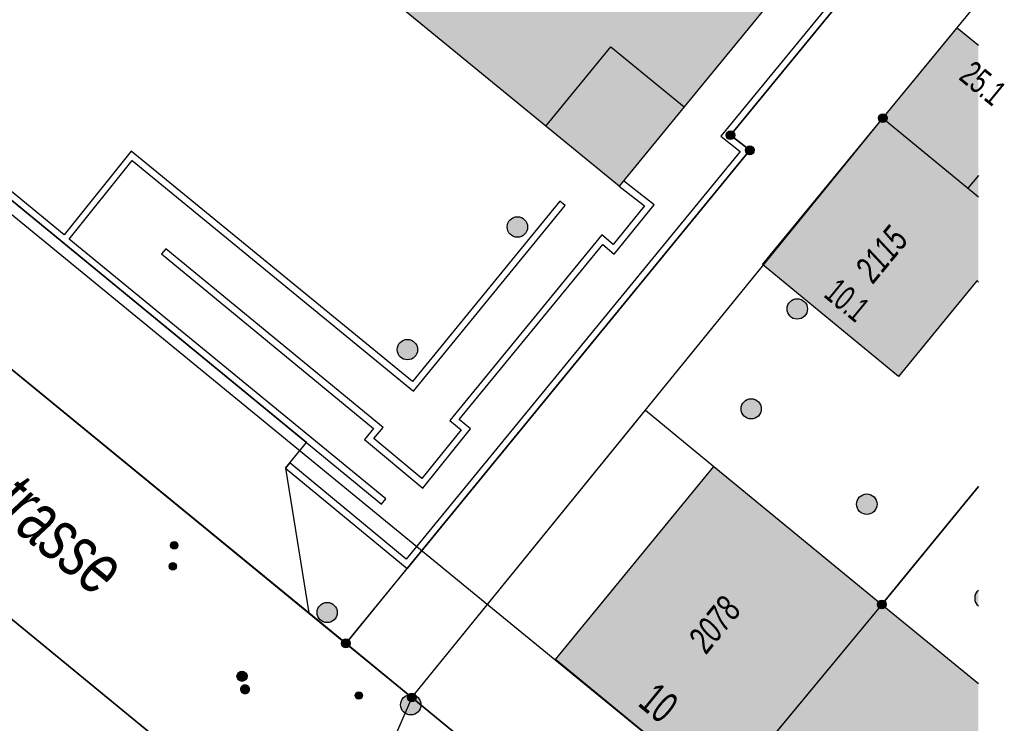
# Model space of a CAD drawing. Header units: metres. Extents: x 2695751 to 2696029, y 1260877 to 1261206.
# Tile 38 of 69: x 2695992 to 2696028, y 1260898 to 1260924. Entities that reach past the tile are written whole.
import ezdxf

# ---------------------------------------------------------------- set-up
doc = ezdxf.new("R2010")
doc.units = ezdxf.units.M
doc.linetypes.add('AUSGEZOGEN', pattern=[0])
for name, color, linetype in [('AV_Flächen (EO)', 7, 'AUSGEZOGEN'), ('AV_Gebäudeflächen (BB)', 7, 'AUSGEZOGEN'), ('AV_Haus-Nr.', 7, 'AUSGEZOGEN'), ('AV_Linien (BB)', 7, 'AUSGEZOGEN'), ('AV_Linien (EO)', 7, 'AUSGEZOGEN'), ('AV_Strassennamen', 7, 'AUSGEZOGEN'), ('AV_Versicherung-Nr.', 7, 'AUSGEZOGEN'), ('Liegenschaftsgrenzen', 7, 'AUSGEZOGEN'), ('PFAV', 255, 'AUSGEZOGEN'), ('PFAW', 255, 'AUSGEZOGEN'), ('PFGA', 255, 'AUSGEZOGEN'), ('PFWA', 255, 'AUSGEZOGEN'), ('RAEW', 8, 'AUSGEZOGEN'), ('RP_Abstandslinie', 7, 'AUSGEZOGEN')]:
    doc.layers.add(name, color=color, linetype=linetype)
doc.styles.add('ARIAL', font='arial.ttf')

msp = doc.modelspace()

# ---------------------------------------------------------------- hatches: boundary and pattern name
at = {"layer": 'AV_Gebäudeflächen (BB)', "true_color": 0xd2d2d2, "transparency": 33554687}
for points in [[(2695986.224, 1260921.906), (2696007.393, 1260947.716), (2696017.033, 1260939.823), (2696005.194, 1260925.364), (2696011.403, 1260920.272), (2696014.127, 1260918.05), (2696016.533, 1260920.988), (2696027.452, 1260934.301), (2696027.452, 1260946.407), (2696009.733, 1260960.953), (2696004.966, 1260955.148), (2696001.096, 1260958.326), (2695991.31, 1260946.396), (2695995.09, 1260943.299), (2695990.603, 1260937.821), (2695986.83, 1260940.912), (2695979.377, 1260931.834), (2695982.245, 1260929.503), (2695980.135, 1260926.906), (2695980.467, 1260926.633)], [(2696027.452, 1260923.273), (2696026.66, 1260923.92), (2696023.91, 1260920.57), (2696027.452, 1260917.658)], [(2696027.452, 1260914.489), (2696027.452, 1260917.658), (2696023.91, 1260920.57), (2696019.441, 1260915.151), (2696024.484, 1260910.996), (2696027.395, 1260914.536)], [(2696017.64, 1260907.653), (2696011.757, 1260900.497), (2696017.96, 1260895.405), (2696023.87, 1260902.54)], [(2696017.96, 1260895.405), (2696018.589, 1260894.89), (2696024.213, 1260890.283), (2696025.803, 1260892.238), (2696027.452, 1260894.265), (2696027.452, 1260899.601), (2696023.87, 1260902.54)]]:
    msp.add_hatch(color=254, dxfattribs=at).paths.add_polyline_path(points)
at = {"layer": 'PFAV', "transparency": 33554687}
for points in [[(2696024.072, 1260920.57), (2696024.069, 1260920.603), (2696024.059, 1260920.634), (2696024.043, 1260920.663), (2696024.022, 1260920.688), (2696023.996, 1260920.708), (2696023.966, 1260920.722), (2696023.935, 1260920.731), (2696023.902, 1260920.732), (2696023.869, 1260920.727), (2696023.838, 1260920.716), (2696023.811, 1260920.699), (2696023.787, 1260920.676), (2696023.768, 1260920.649), (2696023.755, 1260920.619), (2696023.748, 1260920.586), (2696023.748, 1260920.554), (2696023.755, 1260920.521), (2696023.768, 1260920.491), (2696023.787, 1260920.464), (2696023.811, 1260920.441), (2696023.838, 1260920.424), (2696023.869, 1260920.413), (2696023.902, 1260920.408), (2696023.935, 1260920.409), (2696023.966, 1260920.418), (2696023.996, 1260920.432), (2696024.022, 1260920.452), (2696024.043, 1260920.477), (2696024.059, 1260920.506), (2696024.069, 1260920.537)], [(2696018.418, 1260919.938), (2696018.415, 1260919.971), (2696018.405, 1260920.002), (2696018.389, 1260920.031), (2696018.368, 1260920.056), (2696018.342, 1260920.076), (2696018.312, 1260920.09), (2696018.281, 1260920.099), (2696018.248, 1260920.1), (2696018.215, 1260920.095), (2696018.184, 1260920.084), (2696018.157, 1260920.067), (2696018.133, 1260920.044), (2696018.114, 1260920.017), (2696018.101, 1260919.987), (2696018.094, 1260919.954), (2696018.094, 1260919.922), (2696018.101, 1260919.889), (2696018.114, 1260919.859), (2696018.133, 1260919.832), (2696018.157, 1260919.809), (2696018.184, 1260919.792), (2696018.215, 1260919.781), (2696018.248, 1260919.776), (2696018.281, 1260919.777), (2696018.312, 1260919.786), (2696018.342, 1260919.8), (2696018.368, 1260919.82), (2696018.389, 1260919.845), (2696018.405, 1260919.874), (2696018.415, 1260919.905)], [(2696019.129, 1260919.38), (2696019.126, 1260919.413), (2696019.116, 1260919.444), (2696019.1, 1260919.473), (2696019.079, 1260919.498), (2696019.053, 1260919.518), (2696019.023, 1260919.532), (2696018.992, 1260919.541), (2696018.959, 1260919.542), (2696018.926, 1260919.537), (2696018.895, 1260919.526), (2696018.868, 1260919.509), (2696018.844, 1260919.486), (2696018.825, 1260919.459), (2696018.812, 1260919.429), (2696018.805, 1260919.396), (2696018.805, 1260919.364), (2696018.812, 1260919.331), (2696018.825, 1260919.301), (2696018.844, 1260919.274), (2696018.868, 1260919.251), (2696018.895, 1260919.234), (2696018.926, 1260919.223), (2696018.959, 1260919.218), (2696018.992, 1260919.219), (2696019.023, 1260919.228), (2696019.053, 1260919.242), (2696019.079, 1260919.262), (2696019.1, 1260919.287), (2696019.116, 1260919.316), (2696019.126, 1260919.347)], [(2696024.032, 1260902.54), (2696024.029, 1260902.573), (2696024.019, 1260902.604), (2696024.003, 1260902.633), (2696023.982, 1260902.658), (2696023.956, 1260902.678), (2696023.926, 1260902.692), (2696023.895, 1260902.701), (2696023.862, 1260902.702), (2696023.829, 1260902.697), (2696023.798, 1260902.686), (2696023.771, 1260902.669), (2696023.747, 1260902.646), (2696023.728, 1260902.619), (2696023.715, 1260902.589), (2696023.708, 1260902.556), (2696023.708, 1260902.524), (2696023.715, 1260902.491), (2696023.728, 1260902.461), (2696023.747, 1260902.434), (2696023.771, 1260902.411), (2696023.798, 1260902.394), (2696023.829, 1260902.383), (2696023.862, 1260902.378), (2696023.895, 1260902.379), (2696023.926, 1260902.388), (2696023.956, 1260902.402), (2696023.982, 1260902.422), (2696024.003, 1260902.447), (2696024.019, 1260902.476), (2696024.029, 1260902.507)], [(2696004.142, 1260901.096), (2696004.139, 1260901.129), (2696004.129, 1260901.16), (2696004.113, 1260901.189), (2696004.092, 1260901.214), (2696004.066, 1260901.234), (2696004.036, 1260901.248), (2696004.005, 1260901.257), (2696003.972, 1260901.258), (2696003.939, 1260901.253), (2696003.908, 1260901.242), (2696003.881, 1260901.225), (2696003.857, 1260901.202), (2696003.838, 1260901.175), (2696003.825, 1260901.145), (2696003.818, 1260901.112), (2696003.818, 1260901.08), (2696003.825, 1260901.047), (2696003.838, 1260901.017), (2696003.857, 1260900.99), (2696003.881, 1260900.967), (2696003.908, 1260900.95), (2696003.939, 1260900.939), (2696003.972, 1260900.934), (2696004.005, 1260900.935), (2696004.036, 1260900.944), (2696004.066, 1260900.958), (2696004.092, 1260900.978), (2696004.113, 1260901.003), (2696004.129, 1260901.032), (2696004.139, 1260901.063)], [(2696006.592, 1260899.09), (2696006.589, 1260899.123), (2696006.579, 1260899.154), (2696006.563, 1260899.183), (2696006.542, 1260899.208), (2696006.516, 1260899.228), (2696006.486, 1260899.242), (2696006.455, 1260899.251), (2696006.422, 1260899.252), (2696006.389, 1260899.247), (2696006.358, 1260899.236), (2696006.331, 1260899.219), (2696006.307, 1260899.196), (2696006.288, 1260899.169), (2696006.275, 1260899.139), (2696006.268, 1260899.106), (2696006.268, 1260899.074), (2696006.275, 1260899.041), (2696006.288, 1260899.011), (2696006.307, 1260898.984), (2696006.331, 1260898.961), (2696006.358, 1260898.944), (2696006.389, 1260898.933), (2696006.422, 1260898.928), (2696006.455, 1260898.929), (2696006.486, 1260898.938), (2696006.516, 1260898.952), (2696006.542, 1260898.972), (2696006.563, 1260898.997), (2696006.579, 1260899.026), (2696006.589, 1260899.057)]]:
    msp.add_hatch(color=7, dxfattribs=at).paths.add_polyline_path(points)
at = {"layer": 'PFAW', "transparency": 33554687}
for color, points in [(253, [(2696010.724, 1260916.536), (2696010.716, 1260916.612), (2696010.693, 1260916.685), (2696010.656, 1260916.752), (2696010.606, 1260916.811), (2696010.545, 1260916.858), (2696010.476, 1260916.891), (2696010.402, 1260916.911), (2696010.326, 1260916.914), (2696010.25, 1260916.903), (2696010.178, 1260916.876), (2696010.113, 1260916.836), (2696010.057, 1260916.783), (2696010.014, 1260916.72), (2696009.983, 1260916.649), (2696009.968, 1260916.574), (2696009.968, 1260916.498), (2696009.983, 1260916.423), (2696010.014, 1260916.352), (2696010.057, 1260916.289), (2696010.113, 1260916.236), (2696010.178, 1260916.196), (2696010.25, 1260916.169), (2696010.326, 1260916.158), (2696010.402, 1260916.161), (2696010.476, 1260916.181), (2696010.545, 1260916.214), (2696010.606, 1260916.261), (2696010.656, 1260916.32), (2696010.693, 1260916.387), (2696010.716, 1260916.46)]), (253, [(2696021.02, 1260913.251), (2696021.063, 1260913.314), (2696021.094, 1260913.385), (2696021.109, 1260913.46), (2696021.109, 1260913.536), (2696021.093, 1260913.612), (2696021.063, 1260913.682), (2696021.019, 1260913.745), (2696020.964, 1260913.798), (2696020.899, 1260913.838), (2696020.827, 1260913.865), (2696020.751, 1260913.876), (2696020.674, 1260913.872), (2696020.6, 1260913.853), (2696020.531, 1260913.819), (2696020.471, 1260913.772), (2696020.421, 1260913.714), (2696020.384, 1260913.647), (2696020.361, 1260913.574), (2696020.353, 1260913.498), (2696020.361, 1260913.421), (2696020.384, 1260913.348), (2696020.421, 1260913.281), (2696020.471, 1260913.223), (2696020.532, 1260913.176), (2696020.601, 1260913.142), (2696020.675, 1260913.123), (2696020.751, 1260913.119), (2696020.827, 1260913.131), (2696020.899, 1260913.158), (2696020.964, 1260913.198)]), (253, [(2696006.643, 1260911.988), (2696006.635, 1260912.064), (2696006.612, 1260912.137), (2696006.575, 1260912.204), (2696006.525, 1260912.263), (2696006.464, 1260912.31), (2696006.395, 1260912.343), (2696006.321, 1260912.363), (2696006.245, 1260912.366), (2696006.169, 1260912.355), (2696006.097, 1260912.328), (2696006.032, 1260912.288), (2696005.976, 1260912.235), (2696005.933, 1260912.172), (2696005.902, 1260912.101), (2696005.887, 1260912.026), (2696005.887, 1260911.95), (2696005.902, 1260911.875), (2696005.933, 1260911.804), (2696005.976, 1260911.741), (2696006.032, 1260911.688), (2696006.097, 1260911.648), (2696006.169, 1260911.621), (2696006.245, 1260911.61), (2696006.321, 1260911.613), (2696006.395, 1260911.633), (2696006.464, 1260911.666), (2696006.525, 1260911.713), (2696006.575, 1260911.772), (2696006.612, 1260911.839), (2696006.635, 1260911.912)]), (7, [(2696018.735, 1260910.032), (2696018.693, 1260909.969), (2696018.664, 1260909.899), (2696018.65, 1260909.824), (2696018.651, 1260909.749), (2696018.667, 1260909.675), (2696018.698, 1260909.605), (2696018.742, 1260909.544), (2696018.798, 1260909.492), (2696018.863, 1260909.453), (2696018.935, 1260909.428), (2696019.01, 1260909.417), (2696019.086, 1260909.422), (2696019.159, 1260909.443), (2696019.226, 1260909.477), (2696019.286, 1260909.524), (2696019.334, 1260909.583), (2696019.37, 1260909.65), (2696019.392, 1260909.722), (2696019.398, 1260909.798), (2696019.389, 1260909.873), (2696019.365, 1260909.945), (2696019.328, 1260910.011), (2696019.277, 1260910.068), (2696019.217, 1260910.113), (2696019.148, 1260910.146), (2696019.074, 1260910.164), (2696018.998, 1260910.166), (2696018.924, 1260910.154), (2696018.853, 1260910.126), (2696018.789, 1260910.085)]), (253, [(2696023.087, 1260905.951), (2696023.153, 1260905.912), (2696023.226, 1260905.887), (2696023.302, 1260905.877), (2696023.378, 1260905.882), (2696023.452, 1260905.903), (2696023.52, 1260905.939), (2696023.58, 1260905.987), (2696023.628, 1260906.046), (2696023.664, 1260906.114), (2696023.685, 1260906.188), (2696023.691, 1260906.264), (2696023.682, 1260906.34), (2696023.657, 1260906.413), (2696023.618, 1260906.479), (2696023.567, 1260906.536), (2696023.505, 1260906.582), (2696023.436, 1260906.614), (2696023.361, 1260906.631), (2696023.285, 1260906.634), (2696023.209, 1260906.62), (2696023.138, 1260906.592), (2696023.074, 1260906.55), (2696023.019, 1260906.496), (2696022.977, 1260906.432), (2696022.948, 1260906.361), (2696022.935, 1260906.285), (2696022.936, 1260906.209), (2696022.953, 1260906.134), (2696022.985, 1260906.064), (2696023.03, 1260906.002)]), (7, [(2696027.406, 1260903.015), (2696027.363, 1260902.953), (2696027.333, 1260902.883), (2696027.318, 1260902.809), (2696027.318, 1260902.733), (2696027.333, 1260902.658), (2696027.363, 1260902.589), (2696027.406, 1260902.526), (2696027.452, 1260902.483), (2696027.452, 1260903.058)]), (253, [(2696006.687, 1260898.584), (2696006.728, 1260898.649), (2696006.755, 1260898.72), (2696006.767, 1260898.796), (2696006.764, 1260898.873), (2696006.746, 1260898.947), (2696006.712, 1260899.016), (2696006.666, 1260899.077), (2696006.608, 1260899.127), (2696006.541, 1260899.165), (2696006.468, 1260899.189), (2696006.392, 1260899.197), (2696006.316, 1260899.19), (2696006.242, 1260899.167), (2696006.175, 1260899.131), (2696006.117, 1260899.081), (2696006.069, 1260899.021), (2696006.035, 1260898.952), (2696006.015, 1260898.878), (2696006.011, 1260898.802), (2696006.022, 1260898.726), (2696006.048, 1260898.654), (2696006.088, 1260898.589), (2696006.14, 1260898.533), (2696006.203, 1260898.488), (2696006.273, 1260898.457), (2696006.348, 1260898.441), (2696006.425, 1260898.441), (2696006.5, 1260898.456), (2696006.571, 1260898.485), (2696006.634, 1260898.529)])]:
    msp.add_hatch(color=color, dxfattribs=at).paths.add_polyline_path(points)
at = {"layer": 'PFGA', "transparency": 33554687}
msp.add_hatch(color=7, dxfattribs=at).paths.add_polyline_path([(2696000.004, 1260899.732), (2696000.035, 1260899.71), (2696000.07, 1260899.695), (2696000.107, 1260899.687), (2696000.145, 1260899.687), (2696000.182, 1260899.695), (2696000.217, 1260899.71), (2696000.248, 1260899.732), (2696000.274, 1260899.759), (2696000.294, 1260899.791), (2696000.307, 1260899.827), (2696000.313, 1260899.864), (2696000.311, 1260899.902), (2696000.302, 1260899.939), (2696000.285, 1260899.973), (2696000.262, 1260900.003), (2696000.233, 1260900.028), (2696000.2, 1260900.046), (2696000.164, 1260900.058), (2696000.126, 1260900.061), (2696000.088, 1260900.058), (2696000.052, 1260900.046), (2696000.019, 1260900.028), (2695999.99, 1260900.003), (2695999.967, 1260899.973), (2695999.95, 1260899.939), (2695999.941, 1260899.902), (2695999.939, 1260899.865), (2695999.944, 1260899.827), (2695999.958, 1260899.791), (2695999.978, 1260899.759)])
at = {"layer": 'PFWA', "transparency": 33554687}
for points in [[(2696003.52, 1260902.531), (2696003.457, 1260902.572), (2696003.386, 1260902.6), (2696003.311, 1260902.613), (2696003.235, 1260902.611), (2696003.162, 1260902.593), (2696003.093, 1260902.561), (2696003.032, 1260902.516), (2696002.981, 1260902.459), (2696002.943, 1260902.394), (2696002.919, 1260902.322), (2696002.91, 1260902.246), (2696002.916, 1260902.171), (2696002.938, 1260902.098), (2696002.973, 1260902.031), (2696003.021, 1260901.972), (2696003.08, 1260901.925), (2696003.148, 1260901.89), (2696003.221, 1260901.869), (2696003.297, 1260901.864), (2696003.372, 1260901.874), (2696003.444, 1260901.899), (2696003.509, 1260901.938), (2696003.565, 1260901.989), (2696003.609, 1260902.051), (2696003.641, 1260902.12), (2696003.657, 1260902.194), (2696003.659, 1260902.27), (2696003.645, 1260902.344), (2696003.616, 1260902.415), (2696003.574, 1260902.478)], [(2696000.383, 1260899.272), (2696000.394, 1260899.287), (2696000.404, 1260899.303), (2696000.412, 1260899.32), (2696000.419, 1260899.338), (2696000.423, 1260899.356), (2696000.426, 1260899.375), (2696000.426, 1260899.394), (2696000.425, 1260899.413), (2696000.422, 1260899.432), (2696000.417, 1260899.45), (2696000.41, 1260899.468), (2696000.402, 1260899.485), (2696000.392, 1260899.501), (2696000.38, 1260899.516), (2696000.367, 1260899.529), (2696000.352, 1260899.542), (2696000.336, 1260899.552), (2696000.32, 1260899.561), (2696000.302, 1260899.569), (2696000.284, 1260899.574), (2696000.265, 1260899.578), (2696000.246, 1260899.579), (2696000.227, 1260899.579), (2696000.208, 1260899.577), (2696000.19, 1260899.573), (2696000.172, 1260899.567), (2696000.154, 1260899.559), (2696000.138, 1260899.55), (2696000.123, 1260899.539), (2696000.108, 1260899.526), (2696000.095, 1260899.512), (2696000.084, 1260899.497), (2696000.074, 1260899.481), (2696000.066, 1260899.464), (2696000.059, 1260899.446), (2696000.055, 1260899.428), (2696000.052, 1260899.409), (2696000.052, 1260899.39), (2696000.053, 1260899.371), (2696000.056, 1260899.352), (2696000.061, 1260899.334), (2696000.068, 1260899.316), (2696000.076, 1260899.299), (2696000.086, 1260899.283), (2696000.098, 1260899.268), (2696000.111, 1260899.255), (2696000.126, 1260899.242), (2696000.142, 1260899.232), (2696000.158, 1260899.223), (2696000.176, 1260899.215), (2696000.194, 1260899.21), (2696000.213, 1260899.206), (2696000.232, 1260899.205), (2696000.251, 1260899.205), (2696000.27, 1260899.207), (2696000.288, 1260899.211), (2696000.306, 1260899.217), (2696000.324, 1260899.225), (2696000.34, 1260899.234), (2696000.355, 1260899.245), (2696000.37, 1260899.258)]]:
    msp.add_hatch(color=7, dxfattribs=at).paths.add_polyline_path(points)
at = {"layer": 'RAEW', "transparency": 33554687}
for points in [[(2695997.474, 1260904.733), (2695997.474, 1260904.719), (2695997.476, 1260904.705), (2695997.48, 1260904.692), (2695997.485, 1260904.679), (2695997.491, 1260904.666), (2695997.498, 1260904.654), (2695997.507, 1260904.643), (2695997.516, 1260904.633), (2695997.527, 1260904.624), (2695997.538, 1260904.616), (2695997.55, 1260904.61), (2695997.563, 1260904.604), (2695997.577, 1260904.6), (2695997.59, 1260904.597), (2695997.604, 1260904.596), (2695997.618, 1260904.596), (2695997.632, 1260904.597), (2695997.645, 1260904.6), (2695997.659, 1260904.604), (2695997.672, 1260904.61), (2695997.684, 1260904.616), (2695997.695, 1260904.624), (2695997.706, 1260904.633), (2695997.715, 1260904.643), (2695997.724, 1260904.654), (2695997.731, 1260904.666), (2695997.737, 1260904.679), (2695997.742, 1260904.692), (2695997.746, 1260904.705), (2695997.748, 1260904.719), (2695997.748, 1260904.733), (2695997.748, 1260904.747), (2695997.746, 1260904.761), (2695997.742, 1260904.774), (2695997.737, 1260904.787), (2695997.731, 1260904.8), (2695997.724, 1260904.812), (2695997.715, 1260904.823), (2695997.706, 1260904.833), (2695997.695, 1260904.842), (2695997.684, 1260904.85), (2695997.672, 1260904.856), (2695997.659, 1260904.862), (2695997.645, 1260904.866), (2695997.632, 1260904.869), (2695997.618, 1260904.87), (2695997.604, 1260904.87), (2695997.59, 1260904.869), (2695997.577, 1260904.866), (2695997.563, 1260904.862), (2695997.55, 1260904.856), (2695997.538, 1260904.85), (2695997.527, 1260904.842), (2695997.516, 1260904.833), (2695997.507, 1260904.823), (2695997.498, 1260904.812), (2695997.491, 1260904.8), (2695997.485, 1260904.787), (2695997.48, 1260904.774), (2695997.476, 1260904.761), (2695997.474, 1260904.747)], [(2695997.419, 1260903.951), (2695997.419, 1260903.937), (2695997.421, 1260903.923), (2695997.425, 1260903.91), (2695997.43, 1260903.897), (2695997.436, 1260903.884), (2695997.443, 1260903.872), (2695997.452, 1260903.861), (2695997.461, 1260903.851), (2695997.472, 1260903.842), (2695997.483, 1260903.834), (2695997.495, 1260903.828), (2695997.508, 1260903.822), (2695997.522, 1260903.818), (2695997.535, 1260903.815), (2695997.549, 1260903.814), (2695997.563, 1260903.814), (2695997.577, 1260903.815), (2695997.59, 1260903.818), (2695997.604, 1260903.822), (2695997.617, 1260903.828), (2695997.629, 1260903.834), (2695997.64, 1260903.842), (2695997.651, 1260903.851), (2695997.66, 1260903.861), (2695997.669, 1260903.872), (2695997.676, 1260903.884), (2695997.682, 1260903.897), (2695997.687, 1260903.91), (2695997.691, 1260903.923), (2695997.693, 1260903.937), (2695997.693, 1260903.951), (2695997.693, 1260903.965), (2695997.691, 1260903.979), (2695997.687, 1260903.992), (2695997.682, 1260904.005), (2695997.676, 1260904.018), (2695997.669, 1260904.03), (2695997.66, 1260904.041), (2695997.651, 1260904.051), (2695997.64, 1260904.06), (2695997.629, 1260904.068), (2695997.617, 1260904.074), (2695997.604, 1260904.08), (2695997.59, 1260904.084), (2695997.577, 1260904.087), (2695997.563, 1260904.088), (2695997.549, 1260904.088), (2695997.535, 1260904.087), (2695997.522, 1260904.084), (2695997.508, 1260904.08), (2695997.495, 1260904.074), (2695997.483, 1260904.068), (2695997.472, 1260904.06), (2695997.461, 1260904.051), (2695997.452, 1260904.041), (2695997.443, 1260904.03), (2695997.436, 1260904.018), (2695997.43, 1260904.005), (2695997.425, 1260903.992), (2695997.421, 1260903.979), (2695997.419, 1260903.965)], [(2696004.321, 1260899.162), (2696004.321, 1260899.148), (2696004.323, 1260899.134), (2696004.327, 1260899.121), (2696004.332, 1260899.108), (2696004.338, 1260899.095), (2696004.345, 1260899.083), (2696004.354, 1260899.072), (2696004.363, 1260899.062), (2696004.374, 1260899.053), (2696004.385, 1260899.045), (2696004.397, 1260899.039), (2696004.41, 1260899.033), (2696004.424, 1260899.029), (2696004.437, 1260899.026), (2696004.451, 1260899.025), (2696004.465, 1260899.025), (2696004.479, 1260899.026), (2696004.492, 1260899.029), (2696004.506, 1260899.033), (2696004.519, 1260899.039), (2696004.531, 1260899.045), (2696004.542, 1260899.053), (2696004.553, 1260899.062), (2696004.562, 1260899.072), (2696004.571, 1260899.083), (2696004.578, 1260899.095), (2696004.584, 1260899.108), (2696004.589, 1260899.121), (2696004.593, 1260899.134), (2696004.595, 1260899.148), (2696004.595, 1260899.162), (2696004.595, 1260899.176), (2696004.593, 1260899.19), (2696004.589, 1260899.203), (2696004.584, 1260899.216), (2696004.578, 1260899.229), (2696004.571, 1260899.241), (2696004.562, 1260899.252), (2696004.553, 1260899.262), (2696004.542, 1260899.271), (2696004.531, 1260899.279), (2696004.519, 1260899.285), (2696004.506, 1260899.291), (2696004.492, 1260899.295), (2696004.479, 1260899.298), (2696004.465, 1260899.299), (2696004.451, 1260899.299), (2696004.437, 1260899.298), (2696004.424, 1260899.295), (2696004.41, 1260899.291), (2696004.397, 1260899.285), (2696004.385, 1260899.279), (2696004.374, 1260899.271), (2696004.363, 1260899.262), (2696004.354, 1260899.252), (2696004.345, 1260899.241), (2696004.338, 1260899.229), (2696004.332, 1260899.216), (2696004.327, 1260899.203), (2696004.323, 1260899.19), (2696004.321, 1260899.176)]]:
    msp.add_hatch(color=1, dxfattribs=at).paths.add_polyline_path(points)

# ---------------------------------------------------------------- linework, layer by layer
at = {"layer": 'AV_Flächen (EO)', "color": 7, "linetype": 'AUSGEZOGEN', "transparency": 33554687}
for points in [[(2696027.452, 1260931.549), (2696017.901, 1260919.899), (2696018.612, 1260919.341), (2696006.22, 1260904.223)], [(2696006.22, 1260904.223), (2696001.896, 1260907.788), (2696001.737, 1260907.595), (2696006.254, 1260903.871), (2696006.412, 1260904.064), (2696018.967, 1260919.38), (2696018.256, 1260919.938), (2696027.452, 1260931.155)]]:
    msp.add_lwpolyline(points, dxfattribs=at)
for points in [[(2695993.524, 1260916.245), (2695986.383, 1260922.099), (2695986.224, 1260921.906), (2696005.308, 1260906.261), (2696005.466, 1260906.454), (2695993.717, 1260916.086), (2695996.051, 1260918.996), (2696006.488, 1260910.451), (2696012.114, 1260917.337), (2696011.92, 1260917.495), (2696006.453, 1260910.803), (2695996.014, 1260919.349), (2695993.524, 1260916.245)], [(2696014.127, 1260918.05), (2696015.062, 1260917.317), (2696013.901, 1260915.886), (2696013.478, 1260916.247), (2696007.834, 1260909.357), (2696008.255, 1260909.013), (2696006.799, 1260907.208), (2696005.021, 1260908.687), (2696005.36, 1260909.098), (2695997.293, 1260915.732), (2695997.134, 1260915.539), (2696005.008, 1260909.064), (2696004.67, 1260908.654), (2696006.834, 1260906.853), (2696008.606, 1260909.049), (2696008.186, 1260909.392), (2696013.51, 1260915.891), (2696013.934, 1260915.529), (2696015.416, 1260917.357), (2696014.285, 1260918.243), (2696014.127, 1260918.05)]]:
    msp.add_lwpolyline(points, close=True, dxfattribs=at)
at = {"layer": 'AV_Linien (BB)', "color": 7, "linetype": 'AUSGEZOGEN', "transparency": 33554687}
for p, q in [((2696023.91, 1260920.57), (2696027.452, 1260917.658)), ((2696001.737, 1260907.595), (2696002.603, 1260902.223)), ((2696017.64, 1260907.653), (2696023.87, 1260902.54)), ((2696023.87, 1260902.54), (2696027.452, 1260906.913)), ((2695987.535, 1260905.309), (2696003.44, 1260892.27)), ((2696003.99, 1260901.088), (2696006.254, 1260903.871)), ((2696023.87, 1260902.54), (2696017.96, 1260895.405)), ((2696023.87, 1260902.54), (2696027.452, 1260899.601)), ((2696003.99, 1260901.088), (2696002.603, 1260902.223)), ((2696006.43, 1260899.09), (2696003.99, 1260901.088))]:
    msp.add_line(p, q, dxfattribs=at)
for points in [[(2696027.452, 1260934.301), (2696016.533, 1260920.988), (2696014.127, 1260918.05), (2696011.403, 1260920.272), (2696005.194, 1260925.364), (2696017.033, 1260939.823), (2696007.393, 1260947.716), (2695986.224, 1260921.906)], [(2696002.603, 1260902.223), (2695968.57, 1260930.09), (2695954.27, 1260941.85)], [(2696027.452, 1260931.155), (2696018.256, 1260919.938), (2696018.967, 1260919.38), (2696006.254, 1260903.871)], [(2696023.91, 1260920.57), (2696026.66, 1260923.92), (2696027.452, 1260923.273)], [(2696001.737, 1260907.595), (2696001.896, 1260907.788), (2696002.519, 1260908.548), (2695986.224, 1260921.906)], [(2696027.452, 1260914.489), (2696027.395, 1260914.536), (2696024.484, 1260910.996), (2696019.441, 1260915.151), (2696023.91, 1260920.57)], [(2696006.43, 1260899.09), (2696015.097, 1260909.74), (2696017.64, 1260907.653)], [(2696017.96, 1260895.405), (2696011.757, 1260900.497), (2696017.64, 1260907.653)], [(2696015.744, 1260891.426), (2696015.14, 1260891.92), (2696006.43, 1260899.09)]]:
    msp.add_lwpolyline(points, dxfattribs=at)
at = {"layer": 'AV_Linien (EO)', "color": 7, "linetype": 'AUSGEZOGEN', "transparency": 33554687}
msp.add_line((2696027.452, 1260918.44), (2696027.068, 1260917.973), dxfattribs=at)
msp.add_lwpolyline([(2696011.403, 1260920.272), (2696013.807, 1260923.215), (2696016.533, 1260920.988)], dxfattribs=at)
at = {"layer": 'Liegenschaftsgrenzen', "color": 7, "linetype": 'AUSGEZOGEN', "transparency": 33554687}
for p, q in [((2695968.57, 1260930.09), (2696003.98, 1260901.096)), ((2696023.91, 1260920.57), (2696027.452, 1260924.89)), ((2696006.43, 1260899.09), (2696023.91, 1260920.57)), ((2696023.91, 1260920.57), (2696027.452, 1260917.658)), ((2696003.44, 1260892.27), (2695984.13, 1260908.1)), ((2696003.98, 1260901.096), (2696006.43, 1260899.09)), ((2696006.43, 1260899.09), (2696003.44, 1260892.27)), ((2696006.43, 1260899.09), (2696015.14, 1260891.92))]:
    msp.add_line(p, q, dxfattribs=at)
for points in [[(2696003.98, 1260901.096), (2696018.967, 1260919.38), (2696018.256, 1260919.938), (2696027.452, 1260931.155)], [(2696027.452, 1260906.913), (2696023.87, 1260902.54), (2696017.96, 1260895.405), (2696015.14, 1260891.92)]]:
    msp.add_lwpolyline(points, dxfattribs=at)
at = {"layer": 'PFAV', "color": 7, "transparency": 33554687}
for centre in [(2696023.91, 1260920.57), (2696018.256, 1260919.938), (2696018.967, 1260919.38), (2696023.87, 1260902.54), (2696003.98, 1260901.096), (2696006.43, 1260899.09)]:
    msp.add_circle(centre, 0.162, dxfattribs=at)
at = {"layer": 'PFAW', "transparency": 33554687}
for centre, radius in [((2696010.345, 1260916.536), 0.379), ((2696020.732, 1260913.498), 0.379), ((2696006.264, 1260911.988), 0.379), ((2696019.023, 1260909.792), 0.375), ((2696023.312, 1260906.256), 0.379), ((2696006.389, 1260898.818), 0.379)]:
    msp.add_circle(centre, radius, dxfattribs=at)
msp.add_arc((2696027.691, 1260902.771), 0.375, 129.6567, 230.3433, dxfattribs=at)
at = {"layer": 'PFGA', "transparency": 33554687}
msp.add_circle((2696000.126, 1260899.874), 0.187, dxfattribs=at)
at = {"layer": 'PFWA', "transparency": 33554687}
msp.add_circle((2696003.285, 1260902.239), 0.375, dxfattribs=at)
at = {"layer": 'RAEW', "color": 1, "transparency": 33554687}
for centre in [(2695997.611, 1260904.733), (2695997.556, 1260903.951), (2696004.458, 1260899.162)]:
    msp.add_circle(centre, 0.137, dxfattribs=at)
at = {"layer": 'RP_Abstandslinie', "color": 7, "linetype": 'AUSGEZOGEN', "transparency": 33554687}
msp.add_lwpolyline([(2696027.452, 1260946.743), (2695987.59, 1260979.4), (2695957.81, 1260944.66), (2696008.61, 1260903.06), (2696027.452, 1260887.642)], dxfattribs=at)

# ---------------------------------------------------------------- texts
at = {"layer": 'AV_Haus-Nr.', "color": 7, "transparency": 33554687, "style": 'ARIAL'}
for s, insert, char_height, width, attachment_point, rotation in [('\\W0.66;25.1', (2696027.923, 1260922.23), 0.92968, 2.03566, 2, 320.7483), ('\\W0.63;10.1', (2696022.28, 1260913.459), 0.92968, 1.96781, 8, 320.5143), ('\\W0.64;10', (2696015.212, 1260898.433), 1.1621, 1.59081, 8, 320.6178)]:
    msp.add_mtext(s, dxfattribs=dict(at, insert=insert, char_height=char_height, width=width, attachment_point=attachment_point, rotation=rotation))
at = {"layer": 'AV_Strassennamen', "color": 7, "transparency": 33554687, "insert": (2695989.245, 1260908.51), "char_height": 1.93684, "width": 16.52, "attachment_point": 5, "rotation": 320.6169, "style": 'ARIAL'}
msp.add_mtext('\\A1;{\\fArial|i1|b0;\\H1.936838;\\W0.700000;\\C7;Wasserfurristrasse}\\P', dxfattribs=at)
at = {"layer": 'AV_Versicherung-Nr.', "color": 7, "transparency": 33554687, "char_height": 0.96842, "attachment_point": 5, "style": 'ARIAL'}
for s, insert, width, rotation in [('\\A1;{\\fArial|i1|b0;\\H0.968418;\\W0.700000;\\C7;2115}\\P', (2696023.854, 1260915.524), 2.44855, 50.5728), ('\\A1;{\\fArial|i1|b0;\\H0.968418;\\W0.700000;\\C7;2078}\\P', (2696017.661, 1260901.796), 2.46457, 50.8743)]:
    msp.add_mtext(s, dxfattribs=dict(at, insert=insert, width=width, rotation=rotation))

doc.saveas('drawing.dxf')
